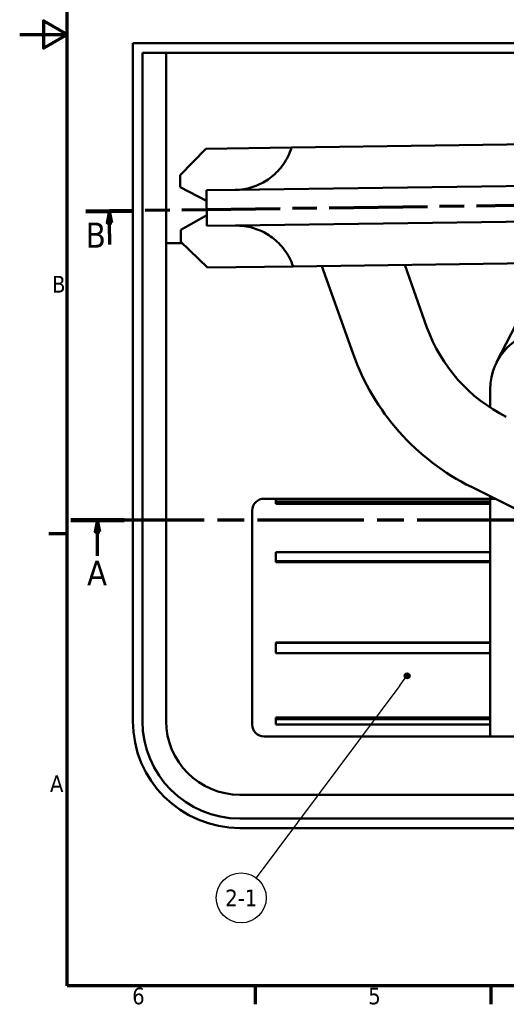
# Model space of a CAD drawing. Header units: millimetres. Extents: x 0 to 594, y 0 to 840.
# Tile 1 of 9: x 0 to 204, y 12 to 426. Entities that reach past the tile are written whole.
import ezdxf

# ---------------------------------------------------------------- set-up
doc = ezdxf.new("R2010")
doc.units = ezdxf.units.MM
doc.header["$LTSCALE"] = 2
doc.linetypes.add('CHAIN', pattern=[0.3543, 0.2362, -0.0295, 0.0591, -0.0295])
for name, color, linetype, lineweight in [('Cadre (ISO)', 7, 'Continuous', 70), ('Ligne de coupe (ISO)', 7, 'CHAIN', 70), ('Symbole (ISO)', 7, 'Continuous', 25), ('Visible (ISO)', 7, 'Continuous', 50)]:
    doc.layers.add(name, color=color, linetype=linetype, lineweight=lineweight)
doc.styles.add('Texte de libellé (ISO)', font='TAHOMA.TTF')
doc.styles.add('Texte de note (ISO)', font='TAHOMA.TTF')

# ---------------------------------------------------------------- blocks, each defined once
blk = doc.blocks.new('Cadres Default Border')
at = {"layer": 'Cadre (ISO)'}
for p, q in [((10, 105), (6.1, 105)), ((49.5, 10), (49.5, 6.1)), ((99, 10), (99, 6.1))]:
    blk.add_line(p, q, dxfattribs=at)
at = {"layer": 'Cadre (ISO)', "flags": 128}
for points in [[(10, 10), (10, 410), (287, 410), (287, 10), (10, 10)], [(0, 210), (10, 210), (5, 212.89), (5, 207.11), (10, 210)]]:
    blk.add_lwpolyline(points, dxfattribs=at)
at = {"layer": 'Cadre (ISO)', "char_height": 3.5, "attachment_point": 7, "style": 'Texte de note (ISO)'}
for s, insert in [('B', (6.78, 155.75)), ('A', (6.36, 50.75)), ('6', (23.63, 6.03)), ('5', (73.23, 6.03))]:
    blk.add_mtext(s, dxfattribs=dict(at, insert=insert))
blk = doc.blocks.new('SectionConversion2D0')
at = {"layer": 'Ligne de coupe (ISO)', "linetype": 'CHAIN', "ltscale": 47.379028}
blk.add_line((239.49, 107.91), (10.08, 107.91), dxfattribs=at)
at = {"layer": 'Ligne de coupe (ISO)', "linetype": 'Continuous', "lineweight": 140}
for p, q in [((21.27, 107.91), (10.08, 107.91)), ((239.49, 107.91), (228.3, 107.91))]:
    blk.add_line(p, q, dxfattribs=at)
at = {"layer": 'Ligne de coupe (ISO)', "linetype": 'Continuous'}
for p, q in [((15.67, 107.91), (15.17, 105.41)), ((15.67, 105.41), (15.67, 107.91)), ((16.17, 105.41), (15.67, 107.91)), ((233.9, 107.91), (233.4, 105.41)), ((233.9, 105.41), (233.9, 107.91)), ((234.4, 105.41), (233.9, 107.91)), ((15.17, 105.41), (16.17, 105.41)), ((15.67, 100.41), (15.67, 105.41)), ((233.4, 105.41), (234.4, 105.41)), ((233.9, 100.41), (233.9, 105.41))]:
    blk.add_line(p, q, dxfattribs=at)
at = {"layer": 'Ligne de coupe (ISO)', "linetype": 'Continuous', "flags": 128}
for points in [[(16.17, 105.41), (15.67, 107.91), (15.17, 105.41), (16.17, 105.41)], [(234.4, 105.41), (233.9, 107.91), (233.4, 105.41), (234.4, 105.41)]]:
    blk.add_lwpolyline(points, dxfattribs=at)
at = {"layer": 'Ligne de coupe (ISO)'}
for points in [[(16.17, 105.41), (15.67, 107.91), (15.17, 105.41), (16.17, 105.41)], [(234.4, 105.41), (233.9, 107.91), (233.4, 105.41), (234.4, 105.41)]]:
    blk.add_solid(points, dxfattribs=at)
at = {"layer": 'Ligne de coupe (ISO)', "char_height": 5.25, "attachment_point": 7, "style": 'Texte de libellé (ISO)'}
for insert in [(13.44, 94.16), (231.66, 94.16)]:
    blk.add_mtext('A', dxfattribs=dict(at, insert=insert))
blk = doc.blocks.new('SectionConversion2D4')
at = {"layer": 'Ligne de coupe (ISO)', "linetype": 'CHAIN', "ltscale": 43.66647}
blk.add_line((147.54, 174.66), (13.91, 172.82), dxfattribs=at)
at = {"layer": 'Ligne de coupe (ISO)', "linetype": 'Continuous', "lineweight": 140}
for p, q in [((147.54, 174.66), (137.67, 174.52)), ((23.78, 172.96), (13.91, 172.82))]:
    blk.add_line(p, q, dxfattribs=at)
at = {"layer": 'Ligne de coupe (ISO)', "linetype": 'Continuous'}
for p, q in [((142.6, 174.59), (142.14, 172.09)), ((142.64, 172.09), (142.6, 174.59)), ((143.14, 172.1), (142.6, 174.59)), ((18.85, 172.89), (18.38, 170.38)), ((18.88, 170.39), (18.85, 172.89)), ((19.38, 170.39), (18.85, 172.89)), ((142.14, 172.09), (143.14, 172.1)), ((142.7, 167.57), (142.64, 172.09)), ((18.38, 170.38), (19.38, 170.39)), ((18.94, 165.86), (18.88, 170.39))]:
    blk.add_line(p, q, dxfattribs=at)
at = {"layer": 'Ligne de coupe (ISO)', "linetype": 'Continuous', "flags": 128}
for points in [[(143.14, 172.1), (142.6, 174.59), (142.14, 172.09), (143.14, 172.1)], [(19.38, 170.39), (18.85, 172.89), (18.38, 170.38), (19.38, 170.39)]]:
    blk.add_lwpolyline(points, dxfattribs=at)
at = {"layer": 'Ligne de coupe (ISO)'}
for points in [[(143.14, 172.1), (142.6, 174.59), (142.14, 172.09), (143.14, 172.1)], [(19.38, 170.39), (18.85, 172.89), (18.38, 170.38), (19.38, 170.39)]]:
    blk.add_solid(points, dxfattribs=at)
at = {"layer": 'Ligne de coupe (ISO)', "char_height": 5.25, "attachment_point": 7, "style": 'Texte de libellé (ISO)'}
for insert in [(137.4, 167.13), (13.85, 165.2)]:
    blk.add_mtext('B', dxfattribs=dict(at, insert=insert))
blk = doc.blocks.new('Repère7')
at = {"layer": 'Symbole (ISO)'}
h = blk.add_hatch(color=256, dxfattribs=at)
edge = h.paths.add_edge_path(flags=0)
edge.add_arc((81.4, 75.17), 0.625, 0, 360)
for q in [(81.02, 74.67), (49.68, 32.67)]:
    blk.add_line((79.9, 73.16), q, dxfattribs=at)
for centre, radius in [((81.4, 75.17), 0.625), ((46.55, 28.47), 5.25)]:
    blk.add_circle(centre, radius, dxfattribs=at)
at = {"layer": 'Symbole (ISO)', "insert": (46.55, 28.47), "char_height": 3.5, "attachment_point": 5, "style": 'Texte de note (ISO)'}
blk.add_mtext('2-1', dxfattribs=at)

msp = doc.modelspace()

# ---------------------------------------------------------------- linework, layer by layer
at = {"layer": 'Visible (ISO)'}
for p, q in [((47.54, 416.32), (452.54, 416.32)), ((47.54, 131.32), (47.54, 416.32)), ((51.54, 412.32), (448.54, 412.32)), ((51.54, 131.32), (51.54, 412.32)), ((61.54, 412.32), (61.54, 131.32)), ((219.2, 373.93), (114.21, 372.5)), ((78.21, 372), (67.36, 360.85)), ((114.21, 372.5), (78.21, 372)), ((67.36, 360.85), (67.43, 355.85)), ((219.44, 356.44), (90.45, 354.67)), ((67.43, 355.85), (78.51, 350.01)), ((90.45, 354.67), (78.45, 354.51)), ((78.45, 354.51), (78.66, 339.51)), ((78.6, 344.01), (67.68, 337.86)), ((90.66, 339.67), (78.66, 339.51)), ((219.64, 341.44), (90.66, 339.67)), ((67.68, 337.86), (67.75, 332.86)), ((68.3, 332.32), (61.54, 332.32)), ((67.75, 332.86), (78.9, 322.01)), ((114.89, 322.5), (219.88, 323.94)), ((171.15, 296.84), (161.78, 323.14)), ((221.75, 323.96), (200.43, 282.18)), ((78.9, 322.01), (114.89, 322.5)), ((126.92, 322.67), (140.06, 285.77)), ((197.7, 263.18), (197.7, 270.82)), ((189.8, 229.75), (261.93, 193.94)), ((197.7, 224.82), (102.7, 224.82)), ((107.7, 223.36), (107.7, 224.48)), ((197.7, 224.48), (107.7, 224.48)), ((197.7, 224.82), (197.7, 225.83)), ((197.7, 214.82), (197.7, 224.82)), ((199.73, 224.82), (197.7, 224.82)), ((97.7, 129.82), (97.7, 219.82)), ((107.7, 223.36), (107.7, 222.6)), ((197.7, 223.36), (107.7, 223.36)), ((197.7, 222.6), (107.7, 222.6)), ((197.7, 214.82), (197.7, 174.82)), ((107.7, 198.56), (107.7, 202.38)), ((197.7, 202.38), (107.7, 202.38)), ((107.7, 198.56), (107.7, 198.18)), ((197.7, 198.56), (107.7, 198.56)), ((197.7, 198.18), (107.7, 198.18)), ((197.7, 174.82), (197.7, 134.82)), ((197.7, 164.3), (107.7, 164.3)), ((107.7, 164.3), (107.7, 164.14)), ((107.7, 159.85), (107.7, 164.14)), ((197.7, 164.14), (107.7, 164.14)), ((197.7, 159.85), (107.7, 159.85)), ((197.7, 132.82), (107.7, 132.82)), ((107.7, 132.82), (107.7, 132.15)), ((197.7, 124.82), (197.7, 134.82)), ((107.7, 129.91), (107.7, 132.15)), ((197.7, 132.15), (107.7, 132.15)), ((197.7, 129.91), (107.7, 129.91)), ((197.7, 124.82), (102.7, 124.82)), ((212.7, 124.82), (197.7, 124.82)), ((92.54, 100.32), (407.54, 100.32)), ((407.54, 90.32), (92.54, 90.32)), ((407.54, 86.32), (92.54, 86.32))]:
    msp.add_line(p, q, dxfattribs=at)
at = {"layer": 'Visible (ISO)', "flags": 128}
for points in [[(114.21, 372.5), (113.89, 371.53), (113.55, 370.6), (113.17, 369.71), (112.77, 368.84), (112.33, 367.99), (111.86, 367.15), (111.37, 366.33), (110.84, 365.53), (110.28, 364.76), (109.69, 364.01), (109.09, 363.29), (108.46, 362.6), (107.81, 361.93), (107.15, 361.3), (106.47, 360.7), (105.78, 360.14), (105.08, 359.6), (104.38, 359.1), (103.68, 358.63), (102.98, 358.2), (102.26, 357.79), (101.52, 357.4), (100.75, 357.03), (99.97, 356.68), (99.18, 356.36), (98.37, 356.06), (97.54, 355.79), (96.71, 355.55), (95.86, 355.33), (95.01, 355.15), (94.14, 354.99), (93.25, 354.86), (92.35, 354.77), (91.42, 354.7), (90.45, 354.67)], [(90.66, 339.67), (91.62, 339.67), (92.56, 339.63), (93.46, 339.55), (94.35, 339.45), (95.23, 339.32), (96.09, 339.16), (96.94, 338.97), (97.78, 338.75), (98.61, 338.5), (99.42, 338.22), (100.23, 337.92), (101.02, 337.6), (101.79, 337.25), (102.54, 336.88), (103.27, 336.48), (103.99, 336.07), (104.7, 335.62), (105.42, 335.14), (106.13, 334.63), (106.83, 334.08), (107.53, 333.5), (108.21, 332.89), (108.87, 332.24), (109.52, 331.57), (110.15, 330.86), (110.75, 330.13), (111.33, 329.37), (111.88, 328.59), (112.4, 327.78), (112.9, 326.96), (113.35, 326.12), (113.78, 325.26), (114.18, 324.38), (114.55, 323.45), (114.89, 322.5)]]:
    msp.add_lwpolyline(points, dxfattribs=at)
at = {"layer": 'Visible (ISO)'}
for centre, radius, start, end in [((234.27, 319.32), 67, 199.6007, 243.6007), ((222.7, 270.82), 25, 90, 180), ((234.27, 319.32), 100, 199.6007, 243.6007), ((102.7, 219.82), 5, 90, 180), ((92.54, 131.32), 45, 180, 270), ((92.54, 131.32), 41, 180, 270), ((92.54, 131.32), 31, 180, 270), ((102.7, 129.82), 5, 180, 270)]:
    msp.add_arc(centre, radius, start, end, dxfattribs=at)

# ---------------------------------------------------------------- block references
at = {"xscale": 2, "yscale": 2, "zscale": 2}
msp.add_blockref('Cadres Default Border', (0, 0), dxfattribs=at)
at = {"layer": 'Ligne de coupe (ISO)', "xscale": 2, "yscale": 2, "zscale": 2}
for name, p in [('SectionConversion2D4', (0, 0)), ('SectionConversion2D0', (1.39, 0))]:
    msp.add_blockref(name, p, dxfattribs=at)
at = {"layer": 'Symbole (ISO)', "xscale": 2, "yscale": 2, "zscale": 2}
msp.add_blockref('Repère7', (0, 0), dxfattribs=at)

doc.saveas('drawing.dxf')
